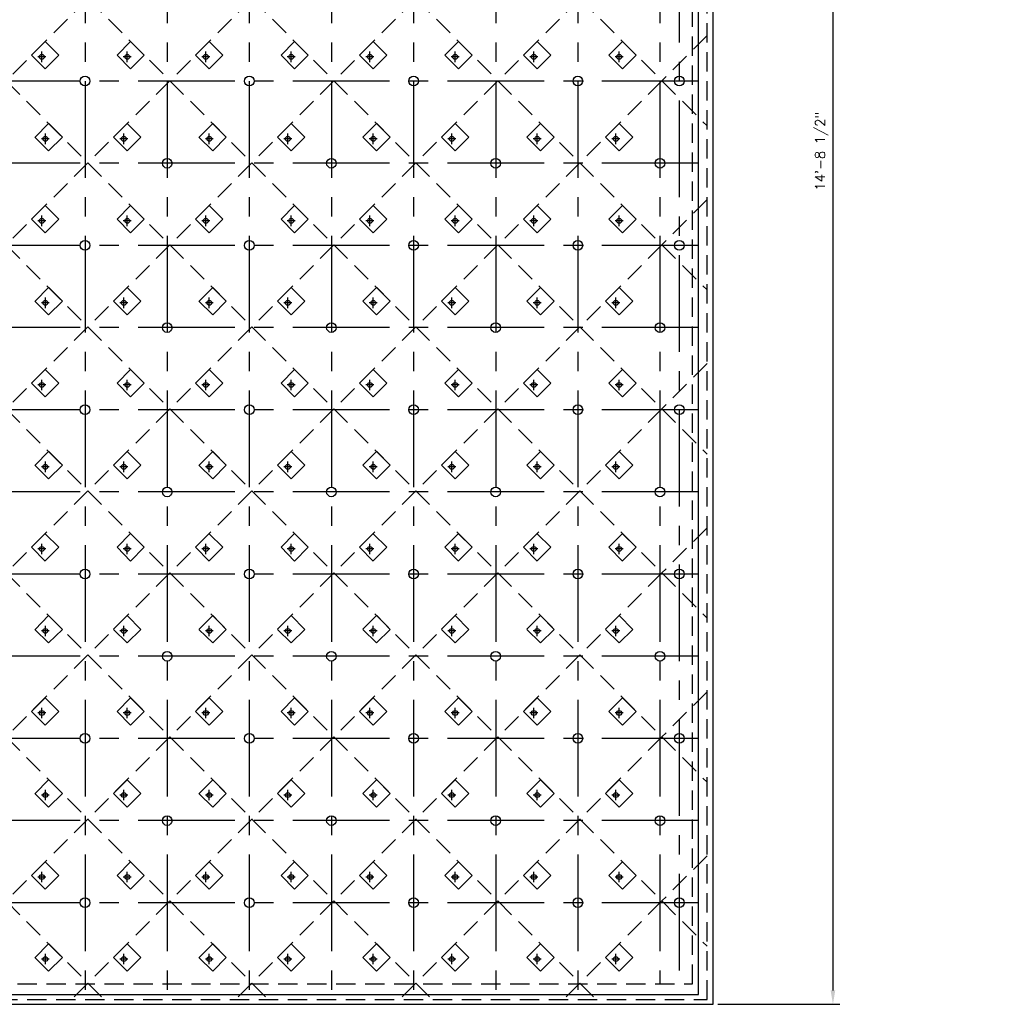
# Model space of a CAD drawing. Header units: feet. Extents: x -2304 to -2091, y -1291 to -1099.
# Tile 3 of 4: x -2202 to -2102, y -1291 to -1189. Entities that reach past the tile are written whole.
import ezdxf

# ---------------------------------------------------------------- set-up
doc = ezdxf.new("R2010")
doc.units = ezdxf.units.FT
doc.header["$LTSCALE"] = 8
doc.header["$MEASUREMENT"] = 0
doc.linetypes.add('CENTER', pattern=[2, 1.25, -0.25, 0.25, -0.25])
doc.linetypes.add('HIDDEN', pattern=[0.375, 0.25, -0.125])
for name, color, linetype in [('CENTERBLOCK', 7, 'CENTER'), ('COM-DIMS', 2, 'Continuous'), ('HIDDENBLOCK', 7, 'HIDDEN')]:
    doc.layers.add(name, color=color, linetype=linetype)
doc.styles.add('SIMPLEX', font='simplex.shx')
doc.styles.get("Standard").update_dxf_attribs({"font": 'simplex.shx'})
doc.dimstyles.new('DIM', dxfattribs={"dimscale": 8, "dimtxt": 0.125, "dimasz": 0.18, "dimexe": 0.09, "dimexo": 0.0625, "dimgap": 0.05, "dimtad": 1, "dimdec": 0, "dimzin": 0, "dimdsep": 46, "dimlunit": 4, "dimtxsty": 'SIMPLEX', "dimcen": 0.09, "dimadec": 0, "dimazin": 0, "dimtfac": 1, "dimtdec": 0, "dimtofl": 0, "dimtmove": 0, "dimatfit": 3, "dimfxl": 0, "dimfrac": 1, "dimtolj": 1, "dimtzin": 0, "dimarcsym": 0})

# ---------------------------------------------------------------- blocks, each defined once
blk = doc.blocks.new('*D11')
at = {"layer": 'COM-DIMS', "color": 0, "lineweight": -2}
for p, q in [((-2130.17, -1114.74), (-2117.55, -1114.74)), ((-2118.27, -1116.18), (-2118.27, -1289.8)), ((-2130.17, -1291.24), (-2117.55, -1291.24))]:
    blk.add_line(p, q, dxfattribs=at)
at = {"layer": 'COM-DIMS', "color": 0}
for points in [[(-2118.51, -1116.18), (-2118.03, -1116.18), (-2118.27, -1114.74)], [(-2118.51, -1289.8), (-2118.03, -1289.8), (-2118.27, -1291.24)]]:
    blk.add_solid(points, dxfattribs=at)
at = {"layer": 'DEFPOINTS', "color": 0}
for p in [(-2130.67, -1114.74), (-2130.67, -1291.24), (-2118.27, -1291.24)]:
    blk.add_point(p, dxfattribs=at)
at = {"layer": 'COM-DIMS', "color": 0, "insert": (-2119.43, -1202.99), "char_height": 1, "attachment_point": 5, "rotation": 90, "style": 'SIMPLEX'}
blk.add_mtext('\\A1;14\'-8 1/2"', dxfattribs=at)

msp = doc.modelspace()

# ---------------------------------------------------------------- linework, layer by layer
at = {"layer": 'CENTERBLOCK', "linetype": 'HIDDEN'}
for p, q in [((-2131.29, -1290.74), (-2131.29, -1115.24)), ((-2132.79, -1289.11), (-2132.79, -1116.86)), ((-2274.67, -1289.11), (-2132.79, -1289.11)), ((-2276.67, -1290.74), (-2131.29, -1290.74))]:
    msp.add_line(p, q, dxfattribs=at)
at = {"layer": 'CENTERBLOCK', "linetype": 'Continuous'}
for p, q in [((-2130.67, -1291.24), (-2130.67, -1114.74)), ((-2132.17, -1290.24), (-2132.17, -1115.74)), ((-2200.14, -1193.76), (-2200.14, -1192.68)), ((-2191.3, -1193.76), (-2191.3, -1192.68)), ((-2183.17, -1193.76), (-2183.17, -1192.68)), ((-2174.33, -1193.76), (-2174.33, -1192.68)), ((-2166.19, -1193.76), (-2166.19, -1192.68)), ((-2157.36, -1193.76), (-2157.36, -1192.68)), ((-2149.22, -1193.76), (-2149.22, -1192.68)), ((-2140.39, -1193.76), (-2140.39, -1192.68)), ((-2199.78, -1202.24), (-2199.78, -1201.16)), ((-2191.65, -1202.24), (-2191.65, -1201.16)), ((-2182.81, -1202.24), (-2182.81, -1201.16)), ((-2174.68, -1202.24), (-2174.68, -1201.16)), ((-2165.84, -1202.24), (-2165.84, -1201.16)), ((-2157.71, -1202.24), (-2157.71, -1201.16)), ((-2148.87, -1202.24), (-2148.87, -1201.16)), ((-2140.74, -1202.24), (-2140.74, -1201.16)), ((-2200.14, -1210.73), (-2200.14, -1209.65)), ((-2191.3, -1210.73), (-2191.3, -1209.65)), ((-2183.17, -1210.73), (-2183.17, -1209.65)), ((-2174.33, -1210.73), (-2174.33, -1209.65)), ((-2166.19, -1210.73), (-2166.19, -1209.65)), ((-2157.36, -1210.73), (-2157.36, -1209.65)), ((-2149.22, -1210.73), (-2149.22, -1209.65)), ((-2140.39, -1210.73), (-2140.39, -1209.65)), ((-2199.78, -1219.21), (-2199.78, -1218.13)), ((-2191.65, -1219.21), (-2191.65, -1218.13)), ((-2182.81, -1219.21), (-2182.81, -1218.13)), ((-2174.68, -1219.21), (-2174.68, -1218.13)), ((-2165.84, -1219.21), (-2165.84, -1218.13)), ((-2157.71, -1219.21), (-2157.71, -1218.13)), ((-2148.87, -1219.21), (-2148.87, -1218.13)), ((-2140.74, -1219.21), (-2140.74, -1218.13)), ((-2200.14, -1227.7), (-2200.14, -1226.62)), ((-2191.3, -1227.7), (-2191.3, -1226.62)), ((-2183.17, -1227.7), (-2183.17, -1226.62)), ((-2174.33, -1227.7), (-2174.33, -1226.62)), ((-2166.19, -1227.7), (-2166.19, -1226.62)), ((-2157.36, -1227.7), (-2157.36, -1226.62)), ((-2149.22, -1227.7), (-2149.22, -1226.62)), ((-2140.39, -1227.7), (-2140.39, -1226.62)), ((-2199.78, -1236.18), (-2199.78, -1235.1)), ((-2191.65, -1236.18), (-2191.65, -1235.1)), ((-2182.81, -1236.18), (-2182.81, -1235.1)), ((-2174.68, -1236.18), (-2174.68, -1235.1)), ((-2165.84, -1236.18), (-2165.84, -1235.1)), ((-2157.71, -1236.18), (-2157.71, -1235.1)), ((-2148.87, -1236.18), (-2148.87, -1235.1)), ((-2140.74, -1236.18), (-2140.74, -1235.1)), ((-2200.14, -1244.67), (-2200.14, -1243.59)), ((-2191.3, -1244.67), (-2191.3, -1243.59)), ((-2183.17, -1244.67), (-2183.17, -1243.59)), ((-2174.33, -1244.67), (-2174.33, -1243.59)), ((-2166.19, -1244.67), (-2166.19, -1243.59)), ((-2157.36, -1244.67), (-2157.36, -1243.59)), ((-2149.22, -1244.67), (-2149.22, -1243.59)), ((-2140.39, -1244.67), (-2140.39, -1243.59)), ((-2199.78, -1253.15), (-2199.78, -1252.07)), ((-2191.65, -1253.15), (-2191.65, -1252.07)), ((-2182.81, -1253.15), (-2182.81, -1252.07)), ((-2174.68, -1253.15), (-2174.68, -1252.07)), ((-2165.84, -1253.15), (-2165.84, -1252.07)), ((-2157.71, -1253.15), (-2157.71, -1252.07)), ((-2148.87, -1253.15), (-2148.87, -1252.07)), ((-2140.74, -1253.15), (-2140.74, -1252.07)), ((-2200.14, -1261.64), (-2200.14, -1260.56)), ((-2191.3, -1261.64), (-2191.3, -1260.56)), ((-2183.17, -1261.64), (-2183.17, -1260.56)), ((-2174.33, -1261.64), (-2174.33, -1260.56)), ((-2166.19, -1261.64), (-2166.19, -1260.56)), ((-2157.36, -1261.64), (-2157.36, -1260.56)), ((-2149.22, -1261.64), (-2149.22, -1260.56)), ((-2140.39, -1261.64), (-2140.39, -1260.56)), ((-2199.78, -1270.12), (-2199.78, -1269.05)), ((-2191.65, -1270.12), (-2191.65, -1269.05)), ((-2182.81, -1270.12), (-2182.81, -1269.05)), ((-2174.68, -1270.12), (-2174.68, -1269.05)), ((-2165.84, -1270.12), (-2165.84, -1269.05)), ((-2157.71, -1270.12), (-2157.71, -1269.05)), ((-2148.87, -1270.12), (-2148.87, -1269.05)), ((-2140.74, -1270.12), (-2140.74, -1269.05)), ((-2200.14, -1278.61), (-2200.14, -1277.53)), ((-2191.3, -1278.61), (-2191.3, -1277.53)), ((-2183.17, -1278.61), (-2183.17, -1277.53)), ((-2174.33, -1278.61), (-2174.33, -1277.53)), ((-2166.19, -1278.61), (-2166.19, -1277.53)), ((-2157.36, -1278.61), (-2157.36, -1277.53)), ((-2149.22, -1278.61), (-2149.22, -1277.53)), ((-2140.39, -1278.61), (-2140.39, -1277.53)), ((-2199.78, -1287.1), (-2199.78, -1286.02)), ((-2191.65, -1287.1), (-2191.65, -1286.02)), ((-2182.81, -1287.1), (-2182.81, -1286.02)), ((-2174.68, -1287.1), (-2174.68, -1286.02)), ((-2165.84, -1287.1), (-2165.84, -1286.02)), ((-2157.71, -1287.1), (-2157.71, -1286.02)), ((-2148.87, -1287.1), (-2148.87, -1286.02)), ((-2140.74, -1287.1), (-2140.74, -1286.02)), ((-2276.17, -1290.24), (-2132.17, -1290.24)), ((-2276.67, -1291.24), (-2130.67, -1291.24))]:
    msp.add_line(p, q, dxfattribs=at)
at = {"layer": 'CENTERBLOCK', "linetype": 'CENTER'}
for p, q in [((-2195.67, -1115.74), (-2195.67, -1290.24)), ((-2187.17, -1115.74), (-2187.17, -1290.24)), ((-2178.67, -1115.74), (-2178.67, -1290.24)), ((-2170.17, -1115.74), (-2170.17, -1290.24)), ((-2161.67, -1115.74), (-2161.67, -1290.24)), ((-2153.17, -1115.74), (-2153.17, -1290.24)), ((-2144.67, -1115.74), (-2144.67, -1290.24)), ((-2136.17, -1115.74), (-2136.17, -1289.11)), ((-2134.17, -1117.74), (-2134.17, -1289.11)), ((-2199.73, -1193.22), (-2200.55, -1193.22)), ((-2190.89, -1193.22), (-2191.71, -1193.22)), ((-2182.75, -1193.22), (-2183.58, -1193.22)), ((-2173.92, -1193.22), (-2174.74, -1193.22)), ((-2165.78, -1193.22), (-2166.6, -1193.22)), ((-2156.95, -1193.22), (-2157.77, -1193.22)), ((-2148.81, -1193.22), (-2149.63, -1193.22)), ((-2139.98, -1193.22), (-2140.8, -1193.22)), ((-2132.17, -1195.73), (-2274.67, -1195.73)), ((-2199.37, -1201.7), (-2200.19, -1201.7)), ((-2191.24, -1201.7), (-2192.06, -1201.7)), ((-2182.4, -1201.7), (-2183.22, -1201.7)), ((-2174.27, -1201.7), (-2175.09, -1201.7)), ((-2165.43, -1201.7), (-2166.25, -1201.7)), ((-2157.3, -1201.7), (-2158.12, -1201.7)), ((-2148.46, -1201.7), (-2149.28, -1201.7)), ((-2140.33, -1201.7), (-2141.15, -1201.7)), ((-2132.17, -1204.23), (-2274.67, -1204.23)), ((-2199.73, -1210.19), (-2200.55, -1210.19)), ((-2190.89, -1210.19), (-2191.71, -1210.19)), ((-2182.75, -1210.19), (-2183.58, -1210.19)), ((-2173.92, -1210.19), (-2174.74, -1210.19)), ((-2165.78, -1210.19), (-2166.6, -1210.19)), ((-2156.95, -1210.19), (-2157.77, -1210.19)), ((-2148.81, -1210.19), (-2149.63, -1210.19)), ((-2139.98, -1210.19), (-2140.8, -1210.19)), ((-2132.17, -1212.73), (-2274.67, -1212.73)), ((-2199.37, -1218.67), (-2200.19, -1218.67)), ((-2191.24, -1218.67), (-2192.06, -1218.67)), ((-2182.4, -1218.67), (-2183.22, -1218.67)), ((-2174.27, -1218.67), (-2175.09, -1218.67)), ((-2165.43, -1218.67), (-2166.25, -1218.67)), ((-2157.3, -1218.67), (-2158.12, -1218.67)), ((-2148.46, -1218.67), (-2149.28, -1218.67)), ((-2140.33, -1218.67), (-2141.15, -1218.67)), ((-2132.17, -1221.23), (-2274.67, -1221.23)), ((-2199.73, -1227.16), (-2200.55, -1227.16)), ((-2190.89, -1227.16), (-2191.71, -1227.16)), ((-2182.75, -1227.16), (-2183.58, -1227.16)), ((-2173.92, -1227.16), (-2174.74, -1227.16)), ((-2165.78, -1227.16), (-2166.6, -1227.16)), ((-2156.95, -1227.16), (-2157.77, -1227.16)), ((-2148.81, -1227.16), (-2149.63, -1227.16)), ((-2139.98, -1227.16), (-2140.8, -1227.16)), ((-2132.17, -1229.73), (-2274.67, -1229.73)), ((-2199.37, -1235.64), (-2200.19, -1235.64)), ((-2191.24, -1235.64), (-2192.06, -1235.64)), ((-2182.4, -1235.64), (-2183.22, -1235.64)), ((-2174.27, -1235.64), (-2175.09, -1235.64)), ((-2165.43, -1235.64), (-2166.25, -1235.64)), ((-2157.3, -1235.64), (-2158.12, -1235.64)), ((-2148.46, -1235.64), (-2149.28, -1235.64)), ((-2140.33, -1235.64), (-2141.15, -1235.64)), ((-2132.17, -1238.23), (-2274.67, -1238.23)), ((-2199.73, -1244.13), (-2200.55, -1244.13)), ((-2190.89, -1244.13), (-2191.71, -1244.13)), ((-2182.75, -1244.13), (-2183.58, -1244.13)), ((-2173.92, -1244.13), (-2174.74, -1244.13)), ((-2165.78, -1244.13), (-2166.6, -1244.13)), ((-2156.95, -1244.13), (-2157.77, -1244.13)), ((-2148.81, -1244.13), (-2149.63, -1244.13)), ((-2139.98, -1244.13), (-2140.8, -1244.13)), ((-2132.17, -1246.73), (-2261.67, -1246.73)), ((-2199.37, -1252.61), (-2200.19, -1252.61)), ((-2191.24, -1252.61), (-2192.06, -1252.61)), ((-2182.4, -1252.61), (-2183.22, -1252.61)), ((-2174.27, -1252.61), (-2175.09, -1252.61)), ((-2165.43, -1252.61), (-2166.25, -1252.61)), ((-2157.3, -1252.61), (-2158.12, -1252.61)), ((-2148.46, -1252.61), (-2149.28, -1252.61)), ((-2140.33, -1252.61), (-2141.15, -1252.61)), ((-2132.17, -1255.23), (-2261.67, -1255.24)), ((-2199.73, -1261.1), (-2200.55, -1261.1)), ((-2190.89, -1261.1), (-2191.71, -1261.1)), ((-2182.75, -1261.1), (-2183.58, -1261.1)), ((-2173.92, -1261.1), (-2174.74, -1261.1)), ((-2165.78, -1261.1), (-2166.6, -1261.1)), ((-2156.95, -1261.1), (-2157.77, -1261.1)), ((-2148.81, -1261.1), (-2149.63, -1261.1)), ((-2139.98, -1261.1), (-2140.8, -1261.1)), ((-2132.17, -1263.73), (-2274.67, -1263.73)), ((-2199.37, -1269.59), (-2200.19, -1269.59)), ((-2191.24, -1269.59), (-2192.06, -1269.59)), ((-2182.4, -1269.59), (-2183.22, -1269.59)), ((-2174.27, -1269.59), (-2175.09, -1269.59)), ((-2165.43, -1269.59), (-2166.25, -1269.59)), ((-2157.3, -1269.59), (-2158.12, -1269.59)), ((-2148.46, -1269.59), (-2149.28, -1269.59)), ((-2140.33, -1269.59), (-2141.15, -1269.59)), ((-2132.17, -1272.23), (-2274.67, -1272.23)), ((-2199.73, -1278.07), (-2200.55, -1278.07)), ((-2190.89, -1278.07), (-2191.71, -1278.07)), ((-2182.75, -1278.07), (-2183.58, -1278.07)), ((-2173.92, -1278.07), (-2174.74, -1278.07)), ((-2165.78, -1278.07), (-2166.6, -1278.07)), ((-2156.95, -1278.07), (-2157.77, -1278.07)), ((-2148.81, -1278.07), (-2149.63, -1278.07)), ((-2139.98, -1278.07), (-2140.8, -1278.07)), ((-2132.17, -1280.73), (-2274.67, -1280.73)), ((-2199.37, -1286.56), (-2200.19, -1286.56)), ((-2191.24, -1286.56), (-2192.06, -1286.56)), ((-2182.4, -1286.56), (-2183.22, -1286.56)), ((-2174.27, -1286.56), (-2175.09, -1286.56)), ((-2165.43, -1286.56), (-2166.25, -1286.56)), ((-2157.3, -1286.56), (-2158.12, -1286.56)), ((-2148.46, -1286.56), (-2149.28, -1286.56)), ((-2140.33, -1286.56), (-2141.15, -1286.56))]:
    msp.add_line(p, q, dxfattribs=at)
at = {"layer": 'CENTERBLOCK', "linetype": 'Continuous'}
for centre, radius in [((-2200.14, -1193.22), 0.25), ((-2191.3, -1193.22), 0.25), ((-2183.17, -1193.22), 0.25), ((-2174.33, -1193.22), 0.25), ((-2166.19, -1193.22), 0.25), ((-2157.36, -1193.22), 0.25), ((-2149.22, -1193.22), 0.25), ((-2140.39, -1193.22), 0.25), ((-2195.67, -1195.73), 0.5), ((-2178.67, -1195.73), 0.5), ((-2161.67, -1195.73), 0.5), ((-2144.67, -1195.73), 0.5), ((-2134.17, -1195.73), 0.5), ((-2199.78, -1201.7), 0.25), ((-2191.65, -1201.7), 0.25), ((-2182.81, -1201.7), 0.25), ((-2174.68, -1201.7), 0.25), ((-2165.84, -1201.7), 0.25), ((-2157.71, -1201.7), 0.25), ((-2148.87, -1201.7), 0.25), ((-2140.74, -1201.7), 0.25), ((-2187.17, -1204.23), 0.5), ((-2170.17, -1204.23), 0.5), ((-2153.17, -1204.23), 0.5), ((-2136.17, -1204.23), 0.5), ((-2200.14, -1210.19), 0.25), ((-2191.3, -1210.19), 0.25), ((-2183.17, -1210.19), 0.25), ((-2174.33, -1210.19), 0.25), ((-2166.19, -1210.19), 0.25), ((-2157.36, -1210.19), 0.25), ((-2149.22, -1210.19), 0.25), ((-2140.39, -1210.19), 0.25), ((-2195.67, -1212.73), 0.5), ((-2178.67, -1212.73), 0.5), ((-2161.67, -1212.73), 0.5), ((-2144.67, -1212.73), 0.5), ((-2134.17, -1212.73), 0.5), ((-2199.78, -1218.67), 0.25), ((-2191.65, -1218.67), 0.25), ((-2182.81, -1218.67), 0.25), ((-2174.68, -1218.67), 0.25), ((-2165.84, -1218.67), 0.25), ((-2157.71, -1218.67), 0.25), ((-2148.87, -1218.67), 0.25), ((-2140.74, -1218.67), 0.25), ((-2187.17, -1221.23), 0.5), ((-2170.17, -1221.23), 0.5), ((-2153.17, -1221.23), 0.5), ((-2136.17, -1221.23), 0.5), ((-2200.14, -1227.16), 0.25), ((-2191.3, -1227.16), 0.25), ((-2183.17, -1227.16), 0.25), ((-2174.33, -1227.16), 0.25), ((-2166.19, -1227.16), 0.25), ((-2157.36, -1227.16), 0.25), ((-2149.22, -1227.16), 0.25), ((-2140.39, -1227.16), 0.25), ((-2195.67, -1229.73), 0.5), ((-2178.67, -1229.73), 0.5), ((-2161.67, -1229.73), 0.5), ((-2144.67, -1229.73), 0.5), ((-2134.17, -1229.73), 0.5), ((-2199.78, -1235.64), 0.25), ((-2191.65, -1235.64), 0.25), ((-2182.81, -1235.64), 0.25), ((-2174.68, -1235.64), 0.25), ((-2165.84, -1235.64), 0.25), ((-2157.71, -1235.64), 0.25), ((-2148.87, -1235.64), 0.25), ((-2140.74, -1235.64), 0.25), ((-2187.17, -1238.23), 0.5), ((-2170.17, -1238.23), 0.5), ((-2153.17, -1238.23), 0.5), ((-2136.17, -1238.23), 0.5), ((-2200.14, -1244.13), 0.25), ((-2191.3, -1244.13), 0.25), ((-2183.17, -1244.13), 0.25), ((-2174.33, -1244.13), 0.25), ((-2166.19, -1244.13), 0.25), ((-2157.36, -1244.13), 0.25), ((-2149.22, -1244.13), 0.25), ((-2140.39, -1244.13), 0.25), ((-2195.67, -1246.73), 0.5), ((-2178.67, -1246.73), 0.5), ((-2161.67, -1246.73), 0.5), ((-2144.67, -1246.73), 0.5), ((-2134.17, -1246.73), 0.5), ((-2199.78, -1252.61), 0.25), ((-2191.65, -1252.61), 0.25), ((-2182.81, -1252.61), 0.25), ((-2174.68, -1252.61), 0.25), ((-2165.84, -1252.61), 0.25), ((-2157.71, -1252.61), 0.25), ((-2148.87, -1252.61), 0.25), ((-2140.74, -1252.61), 0.25), ((-2187.17, -1255.23), 0.5), ((-2170.17, -1255.23), 0.5), ((-2153.17, -1255.23), 0.5), ((-2136.17, -1255.23), 0.5), ((-2200.14, -1261.1), 0.25), ((-2191.3, -1261.1), 0.25), ((-2183.17, -1261.1), 0.25), ((-2174.33, -1261.1), 0.25), ((-2166.19, -1261.1), 0.25), ((-2157.36, -1261.1), 0.25), ((-2149.22, -1261.1), 0.25), ((-2140.39, -1261.1), 0.25), ((-2195.67, -1263.73), 0.5), ((-2178.67, -1263.73), 0.5), ((-2161.67, -1263.73), 0.5), ((-2144.67, -1263.73), 0.5), ((-2134.17, -1263.73), 0.5), ((-2199.78, -1269.59), 0.25), ((-2191.65, -1269.59), 0.25), ((-2182.81, -1269.59), 0.25), ((-2174.68, -1269.59), 0.25), ((-2165.84, -1269.59), 0.25), ((-2157.71, -1269.59), 0.25), ((-2148.87, -1269.59), 0.25), ((-2140.74, -1269.59), 0.25), ((-2187.17, -1272.23), 0.5), ((-2170.17, -1272.23), 0.5), ((-2153.17, -1272.23), 0.5), ((-2136.17, -1272.23), 0.5), ((-2200.14, -1278.07), 0.25), ((-2191.3, -1278.07), 0.25), ((-2183.17, -1278.07), 0.25), ((-2174.33, -1278.07), 0.25), ((-2166.19, -1278.07), 0.25), ((-2157.36, -1278.07), 0.25), ((-2149.22, -1278.07), 0.25), ((-2140.39, -1278.07), 0.25), ((-2195.67, -1280.73), 0.5), ((-2178.67, -1280.73), 0.5), ((-2161.67, -1280.73), 0.5), ((-2144.67, -1280.73), 0.5), ((-2134.17, -1280.73), 0.5), ((-2199.78, -1286.56), 0.25), ((-2191.65, -1286.56), 0.25), ((-2182.81, -1286.56), 0.25), ((-2174.68, -1286.56), 0.25), ((-2165.84, -1286.56), 0.25), ((-2157.71, -1286.56), 0.25), ((-2148.87, -1286.56), 0.25), ((-2140.74, -1286.56), 0.25)]:
    msp.add_circle(centre, radius, dxfattribs=at)
at = {"layer": 'HIDDENBLOCK', "linetype": 'HIDDEN'}
for p, q in [((-2195.37, -1187.22), (-2203.85, -1195.7)), ((-2195.37, -1187.22), (-2186.88, -1195.7)), ((-2178.4, -1187.22), (-2186.88, -1195.7)), ((-2178.4, -1187.22), (-2169.91, -1195.7)), ((-2161.43, -1187.22), (-2169.91, -1195.7)), ((-2161.43, -1187.22), (-2152.94, -1195.7)), ((-2144.46, -1187.22), (-2152.94, -1195.7)), ((-2144.46, -1187.22), (-2135.97, -1195.7)), ((-2199.79, -1191.64), (-2201.2, -1193.05)), ((-2198.37, -1193.05), (-2199.79, -1191.64)), ((-2190.95, -1191.64), (-2192.36, -1193.05)), ((-2189.54, -1193.05), (-2190.95, -1191.64)), ((-2182.82, -1191.64), (-2184.23, -1193.05)), ((-2181.4, -1193.05), (-2182.82, -1191.64)), ((-2173.98, -1191.64), (-2175.39, -1193.05)), ((-2172.57, -1193.05), (-2173.98, -1191.64)), ((-2165.85, -1191.64), (-2167.26, -1193.05)), ((-2164.43, -1193.05), (-2165.85, -1191.64)), ((-2157.01, -1191.64), (-2158.42, -1193.05)), ((-2155.59, -1193.05), (-2157.01, -1191.64)), ((-2148.88, -1191.64), (-2150.29, -1193.05)), ((-2147.46, -1193.05), (-2148.88, -1191.64)), ((-2140.04, -1191.64), (-2141.45, -1193.05)), ((-2138.62, -1193.05), (-2140.04, -1191.64)), ((-2131.29, -1191.02), (-2135.97, -1195.7)), ((-2199.79, -1194.46), (-2201.2, -1193.05)), ((-2198.37, -1193.05), (-2199.79, -1194.46)), ((-2190.95, -1194.46), (-2192.36, -1193.05)), ((-2189.54, -1193.05), (-2190.95, -1194.46)), ((-2182.82, -1194.46), (-2184.23, -1193.05)), ((-2181.4, -1193.05), (-2182.82, -1194.46)), ((-2173.98, -1194.46), (-2175.39, -1193.05)), ((-2172.57, -1193.05), (-2173.98, -1194.46)), ((-2165.85, -1194.46), (-2167.26, -1193.05)), ((-2164.43, -1193.05), (-2165.85, -1194.46)), ((-2157.01, -1194.46), (-2158.42, -1193.05)), ((-2155.59, -1193.05), (-2157.01, -1194.46)), ((-2148.88, -1194.46), (-2150.29, -1193.05)), ((-2147.46, -1193.05), (-2148.88, -1194.46)), ((-2140.04, -1194.46), (-2141.45, -1193.05)), ((-2138.62, -1193.05), (-2140.04, -1194.46)), ((-2203.85, -1195.7), (-2195.37, -1204.19)), ((-2186.88, -1195.7), (-2195.37, -1204.19)), ((-2186.88, -1195.7), (-2178.4, -1204.19)), ((-2169.91, -1195.7), (-2178.4, -1204.19)), ((-2169.91, -1195.7), (-2161.43, -1204.19)), ((-2152.94, -1195.7), (-2161.43, -1204.19)), ((-2152.94, -1195.7), (-2144.46, -1204.19)), ((-2135.97, -1195.7), (-2144.46, -1204.19)), ((-2135.97, -1195.7), (-2131.3, -1200.37)), ((-2199.44, -1200.12), (-2200.85, -1201.54)), ((-2198.02, -1201.54), (-2199.44, -1200.12)), ((-2191.3, -1200.12), (-2192.72, -1201.54)), ((-2189.89, -1201.54), (-2191.3, -1200.12)), ((-2182.46, -1200.12), (-2183.88, -1201.54)), ((-2181.05, -1201.54), (-2182.46, -1200.12)), ((-2174.33, -1200.12), (-2175.75, -1201.54)), ((-2172.92, -1201.54), (-2174.33, -1200.12)), ((-2165.49, -1200.12), (-2166.91, -1201.54)), ((-2164.08, -1201.54), (-2165.49, -1200.12)), ((-2157.36, -1200.12), (-2158.78, -1201.54)), ((-2155.95, -1201.54), (-2157.36, -1200.12)), ((-2148.52, -1200.12), (-2149.94, -1201.54)), ((-2147.11, -1201.54), (-2148.52, -1200.12)), ((-2140.39, -1200.12), (-2141.81, -1201.54)), ((-2138.98, -1201.54), (-2140.39, -1200.12)), ((-2199.44, -1202.95), (-2200.85, -1201.54)), ((-2198.02, -1201.54), (-2199.44, -1202.95)), ((-2191.3, -1202.95), (-2192.72, -1201.54)), ((-2189.89, -1201.54), (-2191.3, -1202.95)), ((-2182.46, -1202.95), (-2183.88, -1201.54)), ((-2181.05, -1201.54), (-2182.46, -1202.95)), ((-2174.33, -1202.95), (-2175.75, -1201.54)), ((-2172.92, -1201.54), (-2174.33, -1202.95)), ((-2165.49, -1202.95), (-2166.91, -1201.54)), ((-2164.08, -1201.54), (-2165.49, -1202.95)), ((-2157.36, -1202.95), (-2158.78, -1201.54)), ((-2155.95, -1201.54), (-2157.36, -1202.95)), ((-2148.52, -1202.95), (-2149.94, -1201.54)), ((-2147.11, -1201.54), (-2148.52, -1202.95)), ((-2140.39, -1202.95), (-2141.81, -1201.54)), ((-2138.98, -1201.54), (-2140.39, -1202.95)), ((-2195.37, -1204.19), (-2203.85, -1212.67)), ((-2195.37, -1204.19), (-2186.88, -1212.67)), ((-2178.4, -1204.19), (-2186.88, -1212.67)), ((-2178.4, -1204.19), (-2169.91, -1212.67)), ((-2161.43, -1204.19), (-2169.91, -1212.67)), ((-2161.43, -1204.19), (-2152.94, -1212.67)), ((-2144.46, -1204.19), (-2152.94, -1212.67)), ((-2144.46, -1204.19), (-2135.97, -1212.67)), ((-2131.29, -1207.99), (-2135.97, -1212.67)), ((-2199.79, -1208.61), (-2201.2, -1210.02)), ((-2198.37, -1210.02), (-2199.79, -1208.61)), ((-2190.95, -1208.61), (-2192.36, -1210.02)), ((-2189.54, -1210.02), (-2190.95, -1208.61)), ((-2182.82, -1208.61), (-2184.23, -1210.02)), ((-2181.4, -1210.02), (-2182.82, -1208.61)), ((-2173.98, -1208.61), (-2175.39, -1210.02)), ((-2172.57, -1210.02), (-2173.98, -1208.61)), ((-2165.85, -1208.61), (-2167.26, -1210.02)), ((-2164.43, -1210.02), (-2165.85, -1208.61)), ((-2157.01, -1208.61), (-2158.42, -1210.02)), ((-2155.59, -1210.02), (-2157.01, -1208.61)), ((-2148.88, -1208.61), (-2150.29, -1210.02)), ((-2147.46, -1210.02), (-2148.88, -1208.61)), ((-2140.04, -1208.61), (-2141.45, -1210.02)), ((-2138.62, -1210.02), (-2140.04, -1208.61)), ((-2199.79, -1211.43), (-2201.2, -1210.02)), ((-2198.37, -1210.02), (-2199.79, -1211.43)), ((-2190.95, -1211.43), (-2192.36, -1210.02)), ((-2189.54, -1210.02), (-2190.95, -1211.43)), ((-2182.82, -1211.43), (-2184.23, -1210.02)), ((-2181.4, -1210.02), (-2182.82, -1211.43)), ((-2173.98, -1211.43), (-2175.39, -1210.02)), ((-2172.57, -1210.02), (-2173.98, -1211.43)), ((-2165.85, -1211.43), (-2167.26, -1210.02)), ((-2164.43, -1210.02), (-2165.85, -1211.43)), ((-2157.01, -1211.43), (-2158.42, -1210.02)), ((-2155.59, -1210.02), (-2157.01, -1211.43)), ((-2148.88, -1211.43), (-2150.29, -1210.02)), ((-2147.46, -1210.02), (-2148.88, -1211.43)), ((-2140.04, -1211.43), (-2141.45, -1210.02)), ((-2138.62, -1210.02), (-2140.04, -1211.43)), ((-2203.85, -1212.67), (-2195.37, -1221.16)), ((-2186.88, -1212.67), (-2195.37, -1221.16)), ((-2186.88, -1212.67), (-2178.4, -1221.16)), ((-2169.91, -1212.67), (-2178.4, -1221.16)), ((-2169.91, -1212.67), (-2161.43, -1221.16)), ((-2152.94, -1212.67), (-2161.43, -1221.16)), ((-2152.94, -1212.67), (-2144.46, -1221.16)), ((-2135.97, -1212.67), (-2144.46, -1221.16)), ((-2135.97, -1212.67), (-2131.3, -1217.34)), ((-2199.44, -1217.09), (-2200.85, -1218.51)), ((-2198.02, -1218.51), (-2199.44, -1217.09)), ((-2191.3, -1217.09), (-2192.72, -1218.51)), ((-2189.89, -1218.51), (-2191.3, -1217.09)), ((-2182.46, -1217.09), (-2183.88, -1218.51)), ((-2181.05, -1218.51), (-2182.46, -1217.09)), ((-2174.33, -1217.09), (-2175.75, -1218.51)), ((-2172.92, -1218.51), (-2174.33, -1217.09)), ((-2165.49, -1217.09), (-2166.91, -1218.51)), ((-2164.08, -1218.51), (-2165.49, -1217.09)), ((-2157.36, -1217.09), (-2158.78, -1218.51)), ((-2155.95, -1218.51), (-2157.36, -1217.09)), ((-2148.52, -1217.09), (-2149.94, -1218.51)), ((-2147.11, -1218.51), (-2148.52, -1217.09)), ((-2140.39, -1217.09), (-2141.81, -1218.51)), ((-2138.98, -1218.51), (-2140.39, -1217.09)), ((-2199.44, -1219.92), (-2200.85, -1218.51)), ((-2198.02, -1218.51), (-2199.44, -1219.92)), ((-2191.3, -1219.92), (-2192.72, -1218.51)), ((-2189.89, -1218.51), (-2191.3, -1219.92)), ((-2182.46, -1219.92), (-2183.88, -1218.51)), ((-2181.05, -1218.51), (-2182.46, -1219.92)), ((-2174.33, -1219.92), (-2175.75, -1218.51)), ((-2172.92, -1218.51), (-2174.33, -1219.92)), ((-2165.49, -1219.92), (-2166.91, -1218.51)), ((-2164.08, -1218.51), (-2165.49, -1219.92)), ((-2157.36, -1219.92), (-2158.78, -1218.51)), ((-2155.95, -1218.51), (-2157.36, -1219.92)), ((-2148.52, -1219.92), (-2149.94, -1218.51)), ((-2147.11, -1218.51), (-2148.52, -1219.92)), ((-2140.39, -1219.92), (-2141.81, -1218.51)), ((-2138.98, -1218.51), (-2140.39, -1219.92)), ((-2195.37, -1221.16), (-2203.85, -1229.64)), ((-2195.37, -1221.16), (-2186.88, -1229.64)), ((-2178.4, -1221.16), (-2186.88, -1229.64)), ((-2178.4, -1221.16), (-2169.91, -1229.64)), ((-2161.43, -1221.16), (-2169.91, -1229.64)), ((-2161.43, -1221.16), (-2152.94, -1229.64)), ((-2144.46, -1221.16), (-2152.94, -1229.64)), ((-2144.46, -1221.16), (-2135.97, -1229.64)), ((-2131.29, -1224.96), (-2135.97, -1229.64)), ((-2199.79, -1225.58), (-2201.2, -1226.99)), ((-2198.37, -1226.99), (-2199.79, -1225.58)), ((-2190.95, -1225.58), (-2192.36, -1226.99)), ((-2189.54, -1226.99), (-2190.95, -1225.58)), ((-2182.82, -1225.58), (-2184.23, -1226.99)), ((-2181.4, -1226.99), (-2182.82, -1225.58)), ((-2173.98, -1225.58), (-2175.39, -1226.99)), ((-2172.57, -1226.99), (-2173.98, -1225.58)), ((-2165.85, -1225.58), (-2167.26, -1226.99)), ((-2164.43, -1226.99), (-2165.85, -1225.58)), ((-2157.01, -1225.58), (-2158.42, -1226.99)), ((-2155.59, -1226.99), (-2157.01, -1225.58)), ((-2148.88, -1225.58), (-2150.29, -1226.99)), ((-2147.46, -1226.99), (-2148.88, -1225.58)), ((-2140.04, -1225.58), (-2141.45, -1226.99)), ((-2138.62, -1226.99), (-2140.04, -1225.58)), ((-2199.79, -1228.41), (-2201.2, -1226.99)), ((-2198.37, -1226.99), (-2199.79, -1228.41)), ((-2190.95, -1228.41), (-2192.36, -1226.99)), ((-2189.54, -1226.99), (-2190.95, -1228.41)), ((-2182.82, -1228.41), (-2184.23, -1226.99)), ((-2181.4, -1226.99), (-2182.82, -1228.41)), ((-2173.98, -1228.41), (-2175.39, -1226.99)), ((-2172.57, -1226.99), (-2173.98, -1228.41)), ((-2165.85, -1228.41), (-2167.26, -1226.99)), ((-2164.43, -1226.99), (-2165.85, -1228.41)), ((-2157.01, -1228.41), (-2158.42, -1226.99)), ((-2155.59, -1226.99), (-2157.01, -1228.41)), ((-2148.88, -1228.41), (-2150.29, -1226.99)), ((-2147.46, -1226.99), (-2148.88, -1228.41)), ((-2140.04, -1228.41), (-2141.45, -1226.99)), ((-2138.62, -1226.99), (-2140.04, -1228.41)), ((-2203.85, -1229.64), (-2195.37, -1238.13)), ((-2186.88, -1229.64), (-2195.37, -1238.13)), ((-2186.88, -1229.64), (-2178.4, -1238.13)), ((-2169.91, -1229.64), (-2178.4, -1238.13)), ((-2169.91, -1229.64), (-2161.43, -1238.13)), ((-2152.94, -1229.64), (-2161.43, -1238.13)), ((-2152.94, -1229.64), (-2144.46, -1238.13)), ((-2135.97, -1229.64), (-2144.46, -1238.13)), ((-2135.97, -1229.64), (-2131.3, -1234.31)), ((-2199.44, -1234.06), (-2200.85, -1235.48)), ((-2198.02, -1235.48), (-2199.44, -1234.06)), ((-2191.3, -1234.06), (-2192.72, -1235.48)), ((-2189.89, -1235.48), (-2191.3, -1234.06)), ((-2182.46, -1234.06), (-2183.88, -1235.48)), ((-2181.05, -1235.48), (-2182.46, -1234.06)), ((-2174.33, -1234.06), (-2175.75, -1235.48)), ((-2172.92, -1235.48), (-2174.33, -1234.06)), ((-2165.49, -1234.06), (-2166.91, -1235.48)), ((-2164.08, -1235.48), (-2165.49, -1234.06)), ((-2157.36, -1234.06), (-2158.78, -1235.48)), ((-2155.95, -1235.48), (-2157.36, -1234.06)), ((-2148.52, -1234.06), (-2149.94, -1235.48)), ((-2147.11, -1235.48), (-2148.52, -1234.06)), ((-2140.39, -1234.06), (-2141.81, -1235.48)), ((-2138.98, -1235.48), (-2140.39, -1234.06)), ((-2199.44, -1236.89), (-2200.85, -1235.48)), ((-2198.02, -1235.48), (-2199.44, -1236.89)), ((-2191.3, -1236.89), (-2192.72, -1235.48)), ((-2189.89, -1235.48), (-2191.3, -1236.89)), ((-2182.46, -1236.89), (-2183.88, -1235.48)), ((-2181.05, -1235.48), (-2182.46, -1236.89)), ((-2174.33, -1236.89), (-2175.75, -1235.48)), ((-2172.92, -1235.48), (-2174.33, -1236.89)), ((-2165.49, -1236.89), (-2166.91, -1235.48)), ((-2164.08, -1235.48), (-2165.49, -1236.89)), ((-2157.36, -1236.89), (-2158.78, -1235.48)), ((-2155.95, -1235.48), (-2157.36, -1236.89)), ((-2148.52, -1236.89), (-2149.94, -1235.48)), ((-2147.11, -1235.48), (-2148.52, -1236.89)), ((-2140.39, -1236.89), (-2141.81, -1235.48)), ((-2138.98, -1235.48), (-2140.39, -1236.89)), ((-2195.37, -1238.13), (-2203.85, -1246.61)), ((-2195.37, -1238.13), (-2186.88, -1246.61)), ((-2178.4, -1238.13), (-2186.88, -1246.61)), ((-2178.4, -1238.13), (-2169.91, -1246.61)), ((-2161.43, -1238.13), (-2169.91, -1246.61)), ((-2161.43, -1238.13), (-2152.94, -1246.61)), ((-2144.46, -1238.13), (-2152.94, -1246.61)), ((-2144.46, -1238.13), (-2135.97, -1246.61)), ((-2199.79, -1242.55), (-2201.2, -1243.96)), ((-2198.37, -1243.96), (-2199.79, -1242.55)), ((-2190.95, -1242.55), (-2192.36, -1243.96)), ((-2189.54, -1243.96), (-2190.95, -1242.55)), ((-2182.82, -1242.55), (-2184.23, -1243.96)), ((-2181.4, -1243.96), (-2182.82, -1242.55)), ((-2173.98, -1242.55), (-2175.39, -1243.96)), ((-2172.57, -1243.96), (-2173.98, -1242.55)), ((-2165.85, -1242.55), (-2167.26, -1243.96)), ((-2164.43, -1243.96), (-2165.85, -1242.55)), ((-2157.01, -1242.55), (-2158.42, -1243.96)), ((-2155.59, -1243.96), (-2157.01, -1242.55)), ((-2148.88, -1242.55), (-2150.29, -1243.96)), ((-2147.46, -1243.96), (-2148.88, -1242.55)), ((-2140.04, -1242.55), (-2141.45, -1243.96)), ((-2138.62, -1243.96), (-2140.04, -1242.55)), ((-2131.29, -1241.93), (-2135.97, -1246.61)), ((-2199.79, -1245.38), (-2201.2, -1243.96)), ((-2198.37, -1243.96), (-2199.79, -1245.38)), ((-2190.95, -1245.38), (-2192.36, -1243.96)), ((-2189.54, -1243.96), (-2190.95, -1245.38)), ((-2182.82, -1245.38), (-2184.23, -1243.96)), ((-2181.4, -1243.96), (-2182.82, -1245.38)), ((-2173.98, -1245.38), (-2175.39, -1243.96)), ((-2172.57, -1243.96), (-2173.98, -1245.38)), ((-2165.85, -1245.38), (-2167.26, -1243.96)), ((-2164.43, -1243.96), (-2165.85, -1245.38)), ((-2157.01, -1245.38), (-2158.42, -1243.96)), ((-2155.59, -1243.96), (-2157.01, -1245.38)), ((-2148.88, -1245.38), (-2150.29, -1243.96)), ((-2147.46, -1243.96), (-2148.88, -1245.38)), ((-2140.04, -1245.38), (-2141.45, -1243.96)), ((-2138.62, -1243.96), (-2140.04, -1245.38)), ((-2203.85, -1246.61), (-2195.37, -1255.1)), ((-2186.88, -1246.61), (-2195.37, -1255.1)), ((-2186.88, -1246.61), (-2178.4, -1255.1)), ((-2169.91, -1246.61), (-2178.4, -1255.1)), ((-2169.91, -1246.61), (-2161.43, -1255.1)), ((-2152.94, -1246.61), (-2161.43, -1255.1)), ((-2152.94, -1246.61), (-2144.46, -1255.1)), ((-2135.97, -1246.61), (-2144.46, -1255.1)), ((-2135.97, -1246.61), (-2131.3, -1251.29)), ((-2199.44, -1251.03), (-2200.85, -1252.45)), ((-2198.02, -1252.45), (-2199.44, -1251.03)), ((-2191.3, -1251.03), (-2192.72, -1252.45)), ((-2189.89, -1252.45), (-2191.3, -1251.03)), ((-2182.46, -1251.03), (-2183.88, -1252.45)), ((-2181.05, -1252.45), (-2182.46, -1251.03)), ((-2174.33, -1251.03), (-2175.75, -1252.45)), ((-2172.92, -1252.45), (-2174.33, -1251.03)), ((-2165.49, -1251.03), (-2166.91, -1252.45)), ((-2164.08, -1252.45), (-2165.49, -1251.03)), ((-2157.36, -1251.03), (-2158.78, -1252.45)), ((-2155.95, -1252.45), (-2157.36, -1251.03)), ((-2148.52, -1251.03), (-2149.94, -1252.45)), ((-2147.11, -1252.45), (-2148.52, -1251.03)), ((-2140.39, -1251.03), (-2141.81, -1252.45)), ((-2138.98, -1252.45), (-2140.39, -1251.03)), ((-2199.44, -1253.86), (-2200.85, -1252.45)), ((-2198.02, -1252.45), (-2199.44, -1253.86)), ((-2191.3, -1253.86), (-2192.72, -1252.45)), ((-2189.89, -1252.45), (-2191.3, -1253.86)), ((-2182.46, -1253.86), (-2183.88, -1252.45)), ((-2181.05, -1252.45), (-2182.46, -1253.86)), ((-2174.33, -1253.86), (-2175.75, -1252.45)), ((-2172.92, -1252.45), (-2174.33, -1253.86)), ((-2165.49, -1253.86), (-2166.91, -1252.45)), ((-2164.08, -1252.45), (-2165.49, -1253.86)), ((-2157.36, -1253.86), (-2158.78, -1252.45)), ((-2155.95, -1252.45), (-2157.36, -1253.86)), ((-2148.52, -1253.86), (-2149.94, -1252.45)), ((-2147.11, -1252.45), (-2148.52, -1253.86)), ((-2140.39, -1253.86), (-2141.81, -1252.45)), ((-2138.98, -1252.45), (-2140.39, -1253.86)), ((-2195.37, -1255.1), (-2203.85, -1263.58)), ((-2195.37, -1255.1), (-2186.88, -1263.58)), ((-2178.4, -1255.1), (-2186.88, -1263.58)), ((-2178.4, -1255.1), (-2169.91, -1263.58)), ((-2161.43, -1255.1), (-2169.91, -1263.58)), ((-2161.43, -1255.1), (-2152.94, -1263.58)), ((-2144.46, -1255.1), (-2152.94, -1263.58)), ((-2144.46, -1255.1), (-2135.97, -1263.58)), ((-2131.29, -1258.91), (-2135.97, -1263.58)), ((-2199.79, -1259.52), (-2201.2, -1260.93)), ((-2198.37, -1260.93), (-2199.79, -1259.52)), ((-2190.95, -1259.52), (-2192.36, -1260.93)), ((-2189.54, -1260.93), (-2190.95, -1259.52)), ((-2182.82, -1259.52), (-2184.23, -1260.93)), ((-2181.4, -1260.93), (-2182.82, -1259.52)), ((-2173.98, -1259.52), (-2175.39, -1260.93)), ((-2172.57, -1260.93), (-2173.98, -1259.52)), ((-2165.85, -1259.52), (-2167.26, -1260.93)), ((-2164.43, -1260.93), (-2165.85, -1259.52)), ((-2157.01, -1259.52), (-2158.42, -1260.93)), ((-2155.59, -1260.93), (-2157.01, -1259.52)), ((-2148.88, -1259.52), (-2150.29, -1260.93)), ((-2147.46, -1260.93), (-2148.88, -1259.52)), ((-2140.04, -1259.52), (-2141.45, -1260.93)), ((-2138.62, -1260.93), (-2140.04, -1259.52)), ((-2199.79, -1262.35), (-2201.2, -1260.93)), ((-2198.37, -1260.93), (-2199.79, -1262.35)), ((-2190.95, -1262.35), (-2192.36, -1260.93)), ((-2189.54, -1260.93), (-2190.95, -1262.35)), ((-2182.82, -1262.35), (-2184.23, -1260.93)), ((-2181.4, -1260.93), (-2182.82, -1262.35)), ((-2173.98, -1262.35), (-2175.39, -1260.93)), ((-2172.57, -1260.93), (-2173.98, -1262.35)), ((-2165.85, -1262.35), (-2167.26, -1260.93)), ((-2164.43, -1260.93), (-2165.85, -1262.35)), ((-2157.01, -1262.35), (-2158.42, -1260.93)), ((-2155.59, -1260.93), (-2157.01, -1262.35)), ((-2148.88, -1262.35), (-2150.29, -1260.93)), ((-2147.46, -1260.93), (-2148.88, -1262.35)), ((-2140.04, -1262.35), (-2141.45, -1260.93)), ((-2138.62, -1260.93), (-2140.04, -1262.35)), ((-2203.85, -1263.58), (-2195.37, -1272.07)), ((-2186.88, -1263.58), (-2195.37, -1272.07)), ((-2186.88, -1263.58), (-2178.4, -1272.07)), ((-2169.91, -1263.58), (-2178.4, -1272.07)), ((-2169.91, -1263.58), (-2161.43, -1272.07)), ((-2152.94, -1263.58), (-2161.43, -1272.07)), ((-2152.94, -1263.58), (-2144.46, -1272.07)), ((-2135.97, -1263.58), (-2144.46, -1272.07)), ((-2135.97, -1263.58), (-2131.3, -1268.26)), ((-2199.44, -1268), (-2200.85, -1269.42)), ((-2198.02, -1269.42), (-2199.44, -1268)), ((-2191.3, -1268), (-2192.72, -1269.42)), ((-2189.89, -1269.42), (-2191.3, -1268)), ((-2182.46, -1268), (-2183.88, -1269.42)), ((-2181.05, -1269.42), (-2182.46, -1268)), ((-2174.33, -1268), (-2175.75, -1269.42)), ((-2172.92, -1269.42), (-2174.33, -1268)), ((-2165.49, -1268), (-2166.91, -1269.42)), ((-2164.08, -1269.42), (-2165.49, -1268)), ((-2157.36, -1268), (-2158.78, -1269.42)), ((-2155.95, -1269.42), (-2157.36, -1268)), ((-2148.52, -1268), (-2149.94, -1269.42)), ((-2147.11, -1269.42), (-2148.52, -1268)), ((-2140.39, -1268), (-2141.81, -1269.42)), ((-2138.98, -1269.42), (-2140.39, -1268)), ((-2199.44, -1270.83), (-2200.85, -1269.42)), ((-2198.02, -1269.42), (-2199.44, -1270.83)), ((-2191.3, -1270.83), (-2192.72, -1269.42)), ((-2189.89, -1269.42), (-2191.3, -1270.83)), ((-2182.46, -1270.83), (-2183.88, -1269.42)), ((-2181.05, -1269.42), (-2182.46, -1270.83)), ((-2174.33, -1270.83), (-2175.75, -1269.42)), ((-2172.92, -1269.42), (-2174.33, -1270.83)), ((-2165.49, -1270.83), (-2166.91, -1269.42)), ((-2164.08, -1269.42), (-2165.49, -1270.83)), ((-2157.36, -1270.83), (-2158.78, -1269.42)), ((-2155.95, -1269.42), (-2157.36, -1270.83)), ((-2148.52, -1270.83), (-2149.94, -1269.42)), ((-2147.11, -1269.42), (-2148.52, -1270.83)), ((-2140.39, -1270.83), (-2141.81, -1269.42)), ((-2138.98, -1269.42), (-2140.39, -1270.83)), ((-2195.37, -1272.07), (-2203.85, -1280.55)), ((-2195.37, -1272.07), (-2186.88, -1280.55)), ((-2178.4, -1272.07), (-2186.88, -1280.55)), ((-2178.4, -1272.07), (-2169.91, -1280.55)), ((-2161.43, -1272.07), (-2169.91, -1280.55)), ((-2161.43, -1272.07), (-2152.94, -1280.55)), ((-2144.46, -1272.07), (-2152.94, -1280.55)), ((-2144.46, -1272.07), (-2135.97, -1280.55)), ((-2131.29, -1275.88), (-2135.97, -1280.55)), ((-2199.79, -1276.49), (-2201.2, -1277.9)), ((-2198.37, -1277.9), (-2199.79, -1276.49)), ((-2190.95, -1276.49), (-2192.36, -1277.9)), ((-2189.54, -1277.9), (-2190.95, -1276.49)), ((-2182.82, -1276.49), (-2184.23, -1277.9)), ((-2181.4, -1277.9), (-2182.82, -1276.49)), ((-2173.98, -1276.49), (-2175.39, -1277.9)), ((-2172.57, -1277.9), (-2173.98, -1276.49)), ((-2165.85, -1276.49), (-2167.26, -1277.9)), ((-2164.43, -1277.9), (-2165.85, -1276.49)), ((-2157.01, -1276.49), (-2158.42, -1277.9)), ((-2155.59, -1277.9), (-2157.01, -1276.49)), ((-2148.88, -1276.49), (-2150.29, -1277.9)), ((-2147.46, -1277.9), (-2148.88, -1276.49)), ((-2140.04, -1276.49), (-2141.45, -1277.9)), ((-2138.62, -1277.9), (-2140.04, -1276.49)), ((-2199.79, -1279.32), (-2201.2, -1277.9)), ((-2198.37, -1277.9), (-2199.79, -1279.32)), ((-2190.95, -1279.32), (-2192.36, -1277.9)), ((-2189.54, -1277.9), (-2190.95, -1279.32)), ((-2182.82, -1279.32), (-2184.23, -1277.9)), ((-2181.4, -1277.9), (-2182.82, -1279.32)), ((-2173.98, -1279.32), (-2175.39, -1277.9)), ((-2172.57, -1277.9), (-2173.98, -1279.32)), ((-2165.85, -1279.32), (-2167.26, -1277.9)), ((-2164.43, -1277.9), (-2165.85, -1279.32)), ((-2157.01, -1279.32), (-2158.42, -1277.9)), ((-2155.59, -1277.9), (-2157.01, -1279.32)), ((-2148.88, -1279.32), (-2150.29, -1277.9)), ((-2147.46, -1277.9), (-2148.88, -1279.32)), ((-2140.04, -1279.32), (-2141.45, -1277.9)), ((-2138.62, -1277.9), (-2140.04, -1279.32)), ((-2203.85, -1280.55), (-2195.37, -1289.04)), ((-2186.88, -1280.55), (-2195.37, -1289.04)), ((-2186.88, -1280.55), (-2178.4, -1289.04)), ((-2169.91, -1280.55), (-2178.4, -1289.04)), ((-2169.91, -1280.55), (-2161.43, -1289.04)), ((-2152.94, -1280.55), (-2161.43, -1289.04)), ((-2152.94, -1280.55), (-2144.46, -1289.04)), ((-2135.97, -1280.55), (-2144.46, -1289.04)), ((-2135.97, -1280.55), (-2131.3, -1285.23)), ((-2199.44, -1284.97), (-2200.85, -1286.39)), ((-2198.02, -1286.39), (-2199.44, -1284.97)), ((-2191.3, -1284.97), (-2192.72, -1286.39)), ((-2189.89, -1286.39), (-2191.3, -1284.97)), ((-2182.46, -1284.97), (-2183.88, -1286.39)), ((-2181.05, -1286.39), (-2182.46, -1284.97)), ((-2174.33, -1284.97), (-2175.75, -1286.39)), ((-2172.92, -1286.39), (-2174.33, -1284.97)), ((-2165.49, -1284.97), (-2166.91, -1286.39)), ((-2164.08, -1286.39), (-2165.49, -1284.97)), ((-2157.36, -1284.97), (-2158.78, -1286.39)), ((-2155.95, -1286.39), (-2157.36, -1284.97)), ((-2148.52, -1284.97), (-2149.94, -1286.39)), ((-2147.11, -1286.39), (-2148.52, -1284.97)), ((-2140.39, -1284.97), (-2141.81, -1286.39)), ((-2138.98, -1286.39), (-2140.39, -1284.97)), ((-2199.44, -1287.8), (-2200.85, -1286.39)), ((-2198.02, -1286.39), (-2199.44, -1287.8)), ((-2191.3, -1287.8), (-2192.72, -1286.39)), ((-2189.89, -1286.39), (-2191.3, -1287.8)), ((-2182.46, -1287.8), (-2183.88, -1286.39)), ((-2181.05, -1286.39), (-2182.46, -1287.8)), ((-2174.33, -1287.8), (-2175.75, -1286.39)), ((-2172.92, -1286.39), (-2174.33, -1287.8)), ((-2165.49, -1287.8), (-2166.91, -1286.39)), ((-2164.08, -1286.39), (-2165.49, -1287.8)), ((-2157.36, -1287.8), (-2158.78, -1286.39)), ((-2155.95, -1286.39), (-2157.36, -1287.8)), ((-2148.52, -1287.8), (-2149.94, -1286.39)), ((-2147.11, -1286.39), (-2148.52, -1287.8)), ((-2140.39, -1287.8), (-2141.81, -1286.39)), ((-2138.98, -1286.39), (-2140.39, -1287.8)), ((-2195.37, -1289.04), (-2197.07, -1290.74)), ((-2195.37, -1289.04), (-2193.67, -1290.74)), ((-2178.4, -1289.04), (-2180.1, -1290.74)), ((-2178.4, -1289.04), (-2176.7, -1290.74)), ((-2161.43, -1289.04), (-2163.13, -1290.74)), ((-2161.43, -1289.04), (-2159.73, -1290.74)), ((-2144.46, -1289.04), (-2146.16, -1290.74)), ((-2144.46, -1289.04), (-2142.76, -1290.74))]:
    msp.add_line(p, q, dxfattribs=at)

# ---------------------------------------------------------------- texts
at = {"layer": 'CENTERBLOCK', "linetype": 'Continuous', "insert": (-2101.98, -1198.75), "char_height": 0.18, "attachment_point": 6}
msp.add_mtext('\\A1; ', dxfattribs=at)

# ---------------------------------------------------------------- dimensions: what is measured, and where the dimension line sits
at = {"layer": 'COM-DIMS'}
dim = msp.add_linear_dim(base=(-2118.27, -1291.24), p1=(-2130.67, -1114.74), p2=(-2130.67, -1291.24), angle=90, text='14\'-8 1/2"', dimstyle='DIM', dxfattribs=at)
dim.commit()
dim.dimension.update_dxf_attribs({"geometry": '*D11', "text_midpoint": (-2118.27, -1202.99), "dimtype": 160})

doc.saveas('drawing.dxf')
